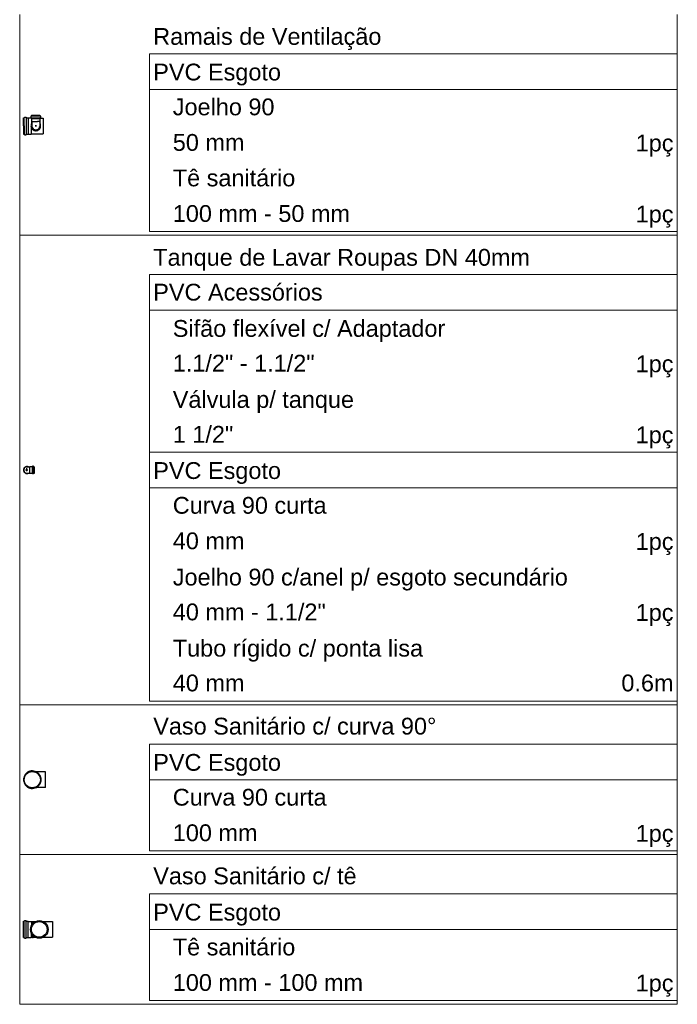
# Model space of a CAD drawing. Header units: millimetres. Extents: x 53 to 3943, y 29 to 3483.
# Tile 33 of 52: x 3934 to 3943, y 3436 to 3449. Entities that reach past the tile are written whole.
import ezdxf

# ---------------------------------------------------------------- set-up
doc = ezdxf.new("R2010")
doc.units = ezdxf.units.MM
doc.header["$MEASUREMENT"] = 0
doc.layers.get('0').update_dxf_attribs({"color": 5})
doc.layers.add('DI-Tabelas', color=7, linetype='Continuous', lineweight=5)
doc.layers.add('Simbolos', color=5, linetype='Continuous')
doc.layers.add('Simbolos_int', color=2, linetype='Continuous')
doc.styles.add('Arial', font='arial.ttf')

msp = doc.modelspace()

# ---------------------------------------------------------------- linework, layer by layer
at = {"color": 7}
for p, q in [((3934.36, 3447.443), (3934.36, 3447.549)), ((3934.37, 3447.443), (3934.37, 3447.549)), ((3934.396, 3447.551), (3934.396, 3447.336)), ((3934.422, 3447.549), (3934.422, 3447.337)), ((3934.458, 3447.571), (3934.458, 3447.554)), ((3934.46, 3447.573), (3934.466, 3447.575)), ((3934.46, 3447.552), (3934.465, 3447.551)), ((3934.466, 3447.545), (3934.466, 3447.474)), ((3934.467, 3447.585), (3934.576, 3447.585)), ((3934.467, 3447.585), (3934.467, 3447.577)), ((3934.467, 3447.575), (3934.576, 3447.575)), ((3934.467, 3447.551), (3934.576, 3447.551)), ((3934.467, 3447.549), (3934.467, 3447.54)), ((3934.467, 3447.54), (3934.576, 3447.54)), ((3934.467, 3447.54), (3934.467, 3447.506)), ((3934.467, 3447.506), (3934.471, 3447.502)), ((3934.471, 3447.502), (3934.545, 3447.502)), ((3934.471, 3447.502), (3934.471, 3447.437)), ((3934.572, 3447.502), (3934.545, 3447.502)), ((3934.576, 3447.506), (3934.572, 3447.502)), ((3934.572, 3447.502), (3934.572, 3447.437)), ((3934.576, 3447.585), (3934.576, 3447.577)), ((3934.576, 3447.549), (3934.576, 3447.54)), ((3934.576, 3447.54), (3934.576, 3447.506)), ((3934.584, 3447.573), (3934.578, 3447.575)), ((3934.584, 3447.552), (3934.578, 3447.551)), ((3934.585, 3447.571), (3934.585, 3447.554)), ((3934.616, 3447.544), (3934.616, 3447.341)), ((3934.36, 3447.443), (3934.36, 3447.336)), ((3934.37, 3447.443), (3934.37, 3447.336)), ((3934.466, 3447.341), (3934.466, 3447.412)), ((3934.514, 3447.443), (3934.53, 3447.443)), ((3934.522, 3447.451), (3934.522, 3447.435)), ((3934.522, 3447.443), (3934.522, 3447.451))]:
    msp.add_line(p, q, dxfattribs=at)
for points in [[(3934.46, 3447.573), (3934.459, 3447.573), (3934.459, 3447.573), (3934.459, 3447.573), (3934.459, 3447.573), (3934.459, 3447.572), (3934.458, 3447.572), (3934.458, 3447.572), (3934.458, 3447.572), (3934.458, 3447.571)], [(3934.458, 3447.554), (3934.458, 3447.553), (3934.458, 3447.553), (3934.458, 3447.553), (3934.459, 3447.553), (3934.459, 3447.552), (3934.459, 3447.552), (3934.459, 3447.552), (3934.46, 3447.552), (3934.46, 3447.552)], [(3934.467, 3447.549), (3934.467, 3447.55), (3934.467, 3447.55), (3934.467, 3447.55), (3934.467, 3447.551), (3934.466, 3447.551), (3934.466, 3447.551), (3934.466, 3447.551), (3934.466, 3447.551), (3934.465, 3447.551)], [(3934.466, 3447.575), (3934.466, 3447.575), (3934.466, 3447.575), (3934.466, 3447.575), (3934.467, 3447.575), (3934.467, 3447.576), (3934.467, 3447.576), (3934.467, 3447.576), (3934.467, 3447.576), (3934.467, 3447.577)], [(3934.576, 3447.577), (3934.576, 3447.576), (3934.577, 3447.576), (3934.577, 3447.576), (3934.577, 3447.576), (3934.577, 3447.575), (3934.577, 3447.575), (3934.577, 3447.575), (3934.578, 3447.575), (3934.578, 3447.575)], [(3934.578, 3447.551), (3934.578, 3447.551), (3934.578, 3447.551), (3934.577, 3447.551), (3934.577, 3447.551), (3934.577, 3447.551), (3934.577, 3447.55), (3934.577, 3447.55), (3934.576, 3447.55), (3934.576, 3447.549)], [(3934.585, 3447.571), (3934.585, 3447.572), (3934.585, 3447.572), (3934.585, 3447.572), (3934.585, 3447.572), (3934.585, 3447.573), (3934.585, 3447.573), (3934.584, 3447.573), (3934.584, 3447.573), (3934.584, 3447.573)], [(3934.584, 3447.552), (3934.584, 3447.552), (3934.584, 3447.552), (3934.584, 3447.552), (3934.585, 3447.552), (3934.585, 3447.553), (3934.585, 3447.553), (3934.585, 3447.553), (3934.585, 3447.553), (3934.585, 3447.554)], [(3934.471, 3447.482), (3934.465, 3447.473), (3934.461, 3447.463), (3934.459, 3447.453), (3934.458, 3447.443), (3934.459, 3447.432), (3934.462, 3447.422), (3934.466, 3447.413), (3934.472, 3447.404), (3934.479, 3447.396), (3934.487, 3447.39), (3934.496, 3447.385), (3934.506, 3447.382), (3934.517, 3447.38), (3934.527, 3447.38), (3934.537, 3447.382), (3934.547, 3447.385), (3934.556, 3447.39), (3934.565, 3447.396), (3934.572, 3447.404), (3934.578, 3447.413), (3934.582, 3447.422), (3934.584, 3447.432), (3934.585, 3447.443), (3934.585, 3447.453), (3934.582, 3447.463), (3934.578, 3447.473), (3934.572, 3447.482)], [(3934.471, 3447.437), (3934.473, 3447.429), (3934.476, 3447.421), (3934.48, 3447.414), (3934.485, 3447.408), (3934.491, 3447.402), (3934.498, 3447.398), (3934.506, 3447.395), (3934.514, 3447.393), (3934.522, 3447.392), (3934.53, 3447.393), (3934.538, 3447.395), (3934.545, 3447.398), (3934.552, 3447.402), (3934.559, 3447.408), (3934.564, 3447.414), (3934.568, 3447.421), (3934.571, 3447.429), (3934.572, 3447.437)]]:
    msp.add_lwpolyline(points, dxfattribs=at)
at = {"layer": 'DI-Tabelas'}
for p, q in [((3934.31, 3446.011), (3934.31, 3448.902)), ((3942.927, 3448.902), (3942.927, 3446.011)), ((3942.927, 3448.387), (3936.01, 3448.387)), ((3936.01, 3447.922), (3936.01, 3448.387)), ((3942.927, 3448.387), (3942.927, 3447.922)), ((3942.927, 3447.922), (3936.01, 3447.922)), ((3936.01, 3447.456), (3936.01, 3447.922)), ((3942.927, 3447.922), (3942.927, 3447.456)), ((3936.01, 3446.991), (3936.01, 3447.456)), ((3942.927, 3447.456), (3942.927, 3446.991)), ((3936.01, 3446.526), (3936.01, 3446.991)), ((3942.927, 3446.991), (3942.927, 3446.526)), ((3936.01, 3446.061), (3936.01, 3446.526)), ((3942.927, 3446.526), (3942.927, 3446.061)), ((3935.96, 3446.011), (3934.31, 3446.011)), ((3934.31, 3439.863), (3934.31, 3446.011)), ((3942.927, 3446.011), (3935.96, 3446.011)), ((3942.236, 3446.061), (3936.01, 3446.061)), ((3942.927, 3446.061), (3942.236, 3446.061)), ((3942.927, 3446.011), (3942.927, 3439.863)), ((3942.927, 3445.496), (3936.01, 3445.496)), ((3936.01, 3445.03), (3936.01, 3445.496)), ((3942.927, 3445.496), (3942.927, 3445.03)), ((3942.927, 3445.03), (3936.01, 3445.03)), ((3936.01, 3444.565), (3936.01, 3445.03)), ((3942.927, 3445.03), (3942.927, 3444.565)), ((3936.01, 3444.1), (3936.01, 3444.565)), ((3942.927, 3444.565), (3942.927, 3444.1)), ((3936.01, 3443.635), (3936.01, 3444.1)), ((3942.927, 3444.1), (3942.927, 3443.635)), ((3936.01, 3443.17), (3936.01, 3443.635)), ((3942.927, 3443.635), (3942.927, 3443.17)), ((3940.746, 3443.17), (3936.01, 3443.17)), ((3936.01, 3442.704), (3936.01, 3443.17)), ((3942.927, 3443.17), (3940.746, 3443.17)), ((3942.927, 3443.17), (3942.927, 3442.704)), ((3942.927, 3442.704), (3936.01, 3442.704)), ((3936.01, 3442.239), (3936.01, 3442.704)), ((3942.927, 3442.704), (3942.927, 3442.239)), ((3936.01, 3441.774), (3936.01, 3442.239)), ((3942.927, 3442.239), (3942.927, 3441.774)), ((3936.01, 3441.309), (3936.01, 3441.774)), ((3942.927, 3441.774), (3942.927, 3441.309)), ((3936.01, 3440.844), (3936.01, 3441.309)), ((3942.927, 3441.309), (3942.927, 3440.844)), ((3936.01, 3440.378), (3936.01, 3440.844)), ((3942.927, 3440.844), (3942.927, 3440.378)), ((3936.01, 3439.913), (3936.01, 3440.378)), ((3942.927, 3440.378), (3942.927, 3439.913)), ((3940.746, 3439.913), (3936.01, 3439.913)), ((3942.927, 3439.913), (3940.746, 3439.913)), ((3935.96, 3439.863), (3934.31, 3439.863)), ((3934.31, 3437.902), (3934.31, 3439.863)), ((3942.927, 3439.863), (3935.96, 3439.863)), ((3942.927, 3439.863), (3942.927, 3437.902)), ((3942.927, 3439.348), (3936.01, 3439.348)), ((3936.01, 3438.883), (3936.01, 3439.348)), ((3942.927, 3439.348), (3942.927, 3438.883)), ((3942.927, 3438.883), (3936.01, 3438.883)), ((3936.01, 3438.418), (3936.01, 3438.883)), ((3942.927, 3438.883), (3942.927, 3438.418)), ((3936.01, 3437.952), (3936.01, 3438.418)), ((3942.927, 3438.418), (3942.927, 3437.952)), ((3935.96, 3437.902), (3934.31, 3437.902)), ((3934.31, 3435.942), (3934.31, 3437.902)), ((3942.927, 3437.902), (3935.96, 3437.902)), ((3941.307, 3437.952), (3936.01, 3437.952)), ((3942.927, 3437.952), (3941.307, 3437.952)), ((3942.927, 3437.902), (3942.927, 3435.942)), ((3942.927, 3437.387), (3936.01, 3437.387)), ((3936.01, 3436.922), (3936.01, 3437.387)), ((3942.927, 3437.387), (3942.927, 3436.922)), ((3942.927, 3436.922), (3936.01, 3436.922)), ((3936.01, 3436.457), (3936.01, 3436.922)), ((3942.927, 3436.922), (3942.927, 3436.457)), ((3936.01, 3435.992), (3936.01, 3436.457)), ((3942.927, 3436.457), (3942.927, 3435.992)), ((3935.96, 3435.942), (3934.31, 3435.942)), ((3942.927, 3435.942), (3935.96, 3435.942)), ((3942.236, 3435.992), (3936.01, 3435.992)), ((3942.927, 3435.992), (3942.236, 3435.992))]:
    msp.add_line(p, q, dxfattribs=at)
at = {"layer": 'Simbolos', "color": 7}
for p, q in [((3934.36, 3447.549), (3934.369, 3447.549)), ((3934.372, 3447.557), (3934.371, 3447.551)), ((3934.374, 3447.558), (3934.393, 3447.558)), ((3934.395, 3447.556), (3934.396, 3447.551)), ((3934.398, 3447.549), (3934.422, 3447.549)), ((3934.422, 3447.549), (3934.462, 3447.549)), ((3934.422, 3447.549), (3934.422, 3447.549)), ((3934.462, 3447.549), (3934.466, 3447.545)), ((3934.466, 3447.544), (3934.467, 3447.544)), ((3934.576, 3447.544), (3934.616, 3447.544)), ((3934.36, 3447.336), (3934.369, 3447.336)), ((3934.372, 3447.329), (3934.371, 3447.335)), ((3934.374, 3447.328), (3934.393, 3447.328)), ((3934.395, 3447.329), (3934.396, 3447.335)), ((3934.398, 3447.336), (3934.422, 3447.336)), ((3934.422, 3447.337), (3934.462, 3447.337)), ((3934.422, 3447.336), (3934.422, 3447.337)), ((3934.462, 3447.337), (3934.466, 3447.341)), ((3934.466, 3447.341), (3934.616, 3447.341)), ((3934.405, 3442.978), (3934.425, 3442.978)), ((3934.405, 3442.896), (3934.425, 3442.896)), ((3934.425, 3442.978), (3934.444, 3442.978)), ((3934.425, 3442.896), (3934.444, 3442.896)), ((3934.446, 3442.981), (3934.444, 3442.978)), ((3934.446, 3442.893), (3934.444, 3442.896)), ((3934.475, 3442.981), (3934.446, 3442.981)), ((3934.475, 3442.893), (3934.446, 3442.893)), ((3934.477, 3442.985), (3934.477, 3442.983)), ((3934.477, 3442.889), (3934.477, 3442.891)), ((3934.489, 3442.987), (3934.479, 3442.987)), ((3934.489, 3442.887), (3934.479, 3442.887)), ((3934.491, 3442.986), (3934.491, 3442.983)), ((3934.491, 3442.888), (3934.491, 3442.892)), ((3934.499, 3442.981), (3934.493, 3442.981)), ((3934.499, 3442.893), (3934.493, 3442.893)), ((3934.499, 3442.981), (3934.499, 3442.893)), ((3934.65, 3438.984), (3934.53, 3438.984)), ((3934.65, 3438.781), (3934.53, 3438.781)), ((3934.36, 3436.816), (3934.36, 3437.029)), ((3934.36, 3437.029), (3934.369, 3437.029)), ((3934.372, 3437.036), (3934.371, 3437.03)), ((3934.374, 3437.037), (3934.393, 3437.037)), ((3934.395, 3437.036), (3934.396, 3437.03)), ((3934.398, 3437.029), (3934.422, 3437.029)), ((3934.422, 3437.029), (3934.422, 3437.028)), ((3934.422, 3437.028), (3934.462, 3437.028)), ((3934.462, 3437.028), (3934.466, 3437.024)), ((3934.466, 3437.024), (3934.479, 3437.024)), ((3934.479, 3437.027), (3934.485, 3437.027)), ((3934.479, 3437.024), (3934.479, 3437.027)), ((3934.485, 3437.024), (3934.485, 3437.027)), ((3934.485, 3437.024), (3934.512, 3437.024)), ((3934.621, 3437.024), (3934.742, 3437.024)), ((3934.36, 3436.816), (3934.369, 3436.816)), ((3934.372, 3436.808), (3934.371, 3436.814)), ((3934.374, 3436.807), (3934.393, 3436.807)), ((3934.395, 3436.809), (3934.396, 3436.814)), ((3934.398, 3436.816), (3934.422, 3436.816)), ((3934.422, 3436.816), (3934.462, 3436.816)), ((3934.422, 3436.816), (3934.422, 3436.816)), ((3934.462, 3436.816), (3934.466, 3436.82)), ((3934.466, 3436.82), (3934.479, 3436.82)), ((3934.479, 3436.82), (3934.479, 3436.817)), ((3934.479, 3436.817), (3934.485, 3436.817)), ((3934.485, 3436.82), (3934.512, 3436.82)), ((3934.485, 3436.82), (3934.485, 3436.817)), ((3934.621, 3436.82), (3934.742, 3436.82))]:
    msp.add_line(p, q, dxfattribs=at)
for points in [[(3934.369, 3447.549), (3934.369, 3447.55), (3934.369, 3447.55), (3934.37, 3447.55), (3934.37, 3447.55), (3934.37, 3447.55), (3934.37, 3447.55), (3934.371, 3447.55), (3934.371, 3447.551), (3934.371, 3447.551)], [(3934.374, 3447.558), (3934.374, 3447.558), (3934.374, 3447.558), (3934.373, 3447.558), (3934.373, 3447.558), (3934.373, 3447.558), (3934.373, 3447.558), (3934.373, 3447.557), (3934.372, 3447.557), (3934.372, 3447.557)], [(3934.395, 3447.556), (3934.395, 3447.557), (3934.395, 3447.557), (3934.395, 3447.557), (3934.395, 3447.558), (3934.394, 3447.558), (3934.394, 3447.558), (3934.394, 3447.558), (3934.394, 3447.558), (3934.393, 3447.558)], [(3934.396, 3447.551), (3934.396, 3447.551), (3934.396, 3447.551), (3934.396, 3447.55), (3934.396, 3447.55), (3934.396, 3447.55), (3934.397, 3447.55), (3934.397, 3447.55), (3934.397, 3447.55), (3934.398, 3447.549)], [(3934.371, 3447.335), (3934.371, 3447.335), (3934.371, 3447.335), (3934.37, 3447.336), (3934.37, 3447.336), (3934.37, 3447.336), (3934.37, 3447.336), (3934.369, 3447.336), (3934.369, 3447.336), (3934.369, 3447.336)], [(3934.372, 3447.329), (3934.372, 3447.329), (3934.373, 3447.328), (3934.373, 3447.328), (3934.373, 3447.328), (3934.373, 3447.328), (3934.373, 3447.328), (3934.374, 3447.328), (3934.374, 3447.328), (3934.374, 3447.328)], [(3934.393, 3447.328), (3934.394, 3447.328), (3934.394, 3447.328), (3934.394, 3447.328), (3934.394, 3447.328), (3934.395, 3447.328), (3934.395, 3447.328), (3934.395, 3447.329), (3934.395, 3447.329), (3934.395, 3447.329)], [(3934.398, 3447.336), (3934.397, 3447.336), (3934.397, 3447.336), (3934.397, 3447.336), (3934.396, 3447.336), (3934.396, 3447.336), (3934.396, 3447.335), (3934.396, 3447.335), (3934.396, 3447.335), (3934.396, 3447.335)], [(3934.405, 3442.978), (3934.398, 3442.978), (3934.391, 3442.976), (3934.385, 3442.973), (3934.379, 3442.969), (3934.374, 3442.964), (3934.37, 3442.958), (3934.367, 3442.951), (3934.365, 3442.944), (3934.364, 3442.937), (3934.365, 3442.93), (3934.367, 3442.923), (3934.37, 3442.917), (3934.374, 3442.911), (3934.379, 3442.906), (3934.385, 3442.901), (3934.391, 3442.898), (3934.398, 3442.897), (3934.405, 3442.896)], [(3934.475, 3442.981), (3934.475, 3442.981), (3934.475, 3442.981), (3934.476, 3442.981), (3934.476, 3442.982), (3934.476, 3442.982), (3934.476, 3442.982), (3934.477, 3442.982), (3934.477, 3442.983), (3934.477, 3442.983)], [(3934.477, 3442.891), (3934.477, 3442.891), (3934.477, 3442.892), (3934.476, 3442.892), (3934.476, 3442.892), (3934.476, 3442.893), (3934.476, 3442.893), (3934.475, 3442.893), (3934.475, 3442.893), (3934.475, 3442.893)], [(3934.479, 3442.987), (3934.479, 3442.987), (3934.478, 3442.987), (3934.478, 3442.987), (3934.478, 3442.987), (3934.478, 3442.987), (3934.477, 3442.986), (3934.477, 3442.986), (3934.477, 3442.986), (3934.477, 3442.985)], [(3934.477, 3442.889), (3934.477, 3442.888), (3934.477, 3442.888), (3934.477, 3442.888), (3934.478, 3442.888), (3934.478, 3442.887), (3934.478, 3442.887), (3934.478, 3442.887), (3934.479, 3442.887), (3934.479, 3442.887)], [(3934.491, 3442.986), (3934.49, 3442.986), (3934.49, 3442.986), (3934.49, 3442.986), (3934.49, 3442.987), (3934.49, 3442.987), (3934.489, 3442.987), (3934.489, 3442.987), (3934.489, 3442.987), (3934.489, 3442.987)], [(3934.489, 3442.887), (3934.489, 3442.887), (3934.489, 3442.887), (3934.489, 3442.887), (3934.49, 3442.887), (3934.49, 3442.888), (3934.49, 3442.888), (3934.49, 3442.888), (3934.49, 3442.888), (3934.491, 3442.888)], [(3934.491, 3442.983), (3934.491, 3442.982), (3934.492, 3442.982), (3934.492, 3442.982), (3934.492, 3442.982), (3934.492, 3442.982), (3934.492, 3442.981), (3934.493, 3442.981), (3934.493, 3442.981), (3934.493, 3442.981)], [(3934.493, 3442.893), (3934.493, 3442.893), (3934.493, 3442.893), (3934.492, 3442.893), (3934.492, 3442.893), (3934.492, 3442.892), (3934.492, 3442.892), (3934.492, 3442.892), (3934.491, 3442.892), (3934.491, 3442.892)], [(3934.53, 3438.984), (3934.514, 3438.992), (3934.497, 3438.996), (3934.479, 3438.998), (3934.462, 3438.997), (3934.444, 3438.994), (3934.428, 3438.988), (3934.412, 3438.98), (3934.398, 3438.969), (3934.386, 3438.956), (3934.376, 3438.942), (3934.368, 3438.926), (3934.363, 3438.909), (3934.36, 3438.892), (3934.36, 3438.874), (3934.363, 3438.857), (3934.368, 3438.84), (3934.376, 3438.824), (3934.386, 3438.81), (3934.398, 3438.797), (3934.412, 3438.786), (3934.428, 3438.778), (3934.444, 3438.772), (3934.462, 3438.768), (3934.479, 3438.768), (3934.497, 3438.77), (3934.514, 3438.774), (3934.53, 3438.781)], [(3934.53, 3438.781), (3934.542, 3438.789), (3934.552, 3438.797), (3934.562, 3438.807), (3934.57, 3438.818), (3934.578, 3438.83), (3934.583, 3438.842), (3934.587, 3438.856), (3934.59, 3438.869), (3934.591, 3438.883), (3934.59, 3438.897), (3934.587, 3438.91), (3934.583, 3438.923), (3934.578, 3438.936), (3934.57, 3438.948), (3934.562, 3438.959), (3934.552, 3438.969), (3934.542, 3438.977), (3934.53, 3438.984)], [(3934.369, 3437.029), (3934.369, 3437.029), (3934.369, 3437.029), (3934.37, 3437.029), (3934.37, 3437.029), (3934.37, 3437.029), (3934.37, 3437.029), (3934.371, 3437.03), (3934.371, 3437.03), (3934.371, 3437.03)], [(3934.374, 3437.037), (3934.374, 3437.037), (3934.374, 3437.037), (3934.373, 3437.037), (3934.373, 3437.037), (3934.373, 3437.037), (3934.373, 3437.037), (3934.373, 3437.036), (3934.372, 3437.036), (3934.372, 3437.036)], [(3934.395, 3437.036), (3934.395, 3437.036), (3934.395, 3437.036), (3934.395, 3437.036), (3934.395, 3437.037), (3934.394, 3437.037), (3934.394, 3437.037), (3934.394, 3437.037), (3934.394, 3437.037), (3934.393, 3437.037)], [(3934.396, 3437.03), (3934.396, 3437.03), (3934.396, 3437.03), (3934.396, 3437.029), (3934.396, 3437.029), (3934.396, 3437.029), (3934.397, 3437.029), (3934.397, 3437.029), (3934.397, 3437.029), (3934.398, 3437.029)], [(3934.371, 3436.814), (3934.371, 3436.814), (3934.371, 3436.815), (3934.37, 3436.815), (3934.37, 3436.815), (3934.37, 3436.815), (3934.37, 3436.815), (3934.369, 3436.816), (3934.369, 3436.816), (3934.369, 3436.816)], [(3934.372, 3436.808), (3934.372, 3436.808), (3934.373, 3436.808), (3934.373, 3436.808), (3934.373, 3436.807), (3934.373, 3436.807), (3934.373, 3436.807), (3934.374, 3436.807), (3934.374, 3436.807), (3934.374, 3436.807)], [(3934.393, 3436.807), (3934.394, 3436.807), (3934.394, 3436.807), (3934.394, 3436.807), (3934.394, 3436.807), (3934.395, 3436.807), (3934.395, 3436.808), (3934.395, 3436.808), (3934.395, 3436.808), (3934.395, 3436.809)], [(3934.398, 3436.816), (3934.397, 3436.816), (3934.397, 3436.815), (3934.397, 3436.815), (3934.396, 3436.815), (3934.396, 3436.815), (3934.396, 3436.815), (3934.396, 3436.814), (3934.396, 3436.814), (3934.396, 3436.814)]]:
    msp.add_lwpolyline(points, dxfattribs=at)
msp.add_circle((3934.567, 3436.922), 0.115, dxfattribs=at)
at = {"layer": 'Simbolos_int', "color": 7}
for p, q in [((3934.419, 3442.937), (3934.388, 3442.937)), ((3934.405, 3442.924), (3934.405, 3442.961)), ((3934.444, 3442.896), (3934.444, 3442.978)), ((3934.477, 3442.893), (3934.477, 3442.981)), ((3934.492, 3442.893), (3934.492, 3442.981)), ((3934.65, 3438.781), (3934.65, 3438.984)), ((3934.37, 3436.816), (3934.37, 3437.029)), ((3934.396, 3436.816), (3934.396, 3437.029)), ((3934.422, 3436.816), (3934.422, 3437.028)), ((3934.466, 3437.024), (3934.466, 3436.978)), ((3934.479, 3437.024), (3934.479, 3436.996)), ((3934.485, 3437.024), (3934.485, 3437.003)), ((3934.742, 3437.024), (3934.742, 3436.82)), ((3934.466, 3436.82), (3934.466, 3436.866)), ((3934.479, 3436.82), (3934.479, 3436.848)), ((3934.485, 3436.82), (3934.485, 3436.841))]:
    msp.add_line(p, q, dxfattribs=at)
msp.add_lwpolyline([(3934.425, 3442.978), (3934.419, 3442.981), (3934.412, 3442.982), (3934.405, 3442.983), (3934.398, 3442.982), (3934.392, 3442.981), (3934.386, 3442.978), (3934.38, 3442.975), (3934.374, 3442.97), (3934.37, 3442.965), (3934.366, 3442.96), (3934.363, 3442.954), (3934.361, 3442.947), (3934.36, 3442.94), (3934.36, 3442.934), (3934.361, 3442.927), (3934.363, 3442.92), (3934.366, 3442.914), (3934.37, 3442.909), (3934.374, 3442.904), (3934.38, 3442.899), (3934.386, 3442.896), (3934.392, 3442.894), (3934.398, 3442.892), (3934.405, 3442.891), (3934.412, 3442.892), (3934.419, 3442.893), (3934.425, 3442.896)], dxfattribs=at)
for centre, radius in [((3934.475, 3438.883), 0.106), ((3934.567, 3436.922), 0.102)]:
    msp.add_circle(centre, radius, dxfattribs=at)

# ---------------------------------------------------------------- texts
at = {"layer": 'DI-Tabelas', "char_height": 0.22, "line_spacing_factor": 0.6, "style": 'Arial'}
for s, insert, width, attachment_point in [('Ramais de Ventilação', (3936.06, 3448.437), 5.83652, 7), ('PVC Esgoto', (3936.06, 3447.972), 3.26836, 7), ('   Joelho 90', (3936.06, 3447.579), 3.10225, 7), ('   50 mm', (3936.06, 3447.114), 2.33379, 7), ('1pç', (3942.877, 3447.041), 0.96738, 9), ('   Tê sanitário', (3936.06, 3446.649), 3.63486, 7), ('   100 mm - 50 mm', (3936.06, 3446.183), 5.03437, 7), ('1pç', (3942.877, 3446.111), 0.96738, 9), ('Tanque de Lavar Roupas DN 40mm', (3936.06, 3445.546), 9.63838, 7), ('PVC Acessórios', (3936.06, 3445.153), 4.33477, 7), ('   Sifão flexível c/ Adaptador', (3936.06, 3444.615), 7.4707, 7), ('   1.1/2" - 1.1/2"', (3936.06, 3444.223), 4.12822, 7), ('1pç', (3942.877, 3444.15), 0.96738, 9), ('   Válvula p/ tanque', (3936.06, 3443.685), 5.13691, 7), ('   1 1/2"', (3936.06, 3443.292), 2.04756, 7), ('1pç', (3942.877, 3443.22), 0.96738, 9), ('PVC Esgoto', (3936.06, 3442.754), 3.26836, 7), ('   Curva 90 curta', (3936.06, 3442.362), 4.43525, 7), ('   40 mm', (3936.06, 3441.897), 2.33379, 7), ('1pç', (3942.877, 3441.824), 0.96738, 9), ('   Joelho 90 c/anel p/ esgoto secundário', (3936.06, 3441.359), 10.60723, 7), ('   40 mm - 1.1/2"', (3936.06, 3440.966), 4.41445, 7), ('1pç', (3942.877, 3440.894), 0.96738, 9), ('   Tubo rígido c/ ponta lisa', (3936.06, 3440.428), 6.90381, 7), ('   40 mm', (3936.06, 3440.036), 2.33379, 7), ('0.6m', (3942.877, 3440.036), 1.33389, 9), ('Vaso Sanitário c/ curva 90%%d', (3936.06, 3439.471), 7.22285, 7), ('PVC Esgoto', (3936.06, 3438.933), 3.26836, 7), ('   Curva 90 curta', (3936.06, 3438.54), 4.43525, 7), ('   100 mm', (3936.06, 3438.075), 2.66748, 7), ('1pç', (3942.877, 3438.002), 0.96738, 9), ('Vaso Sanitário c/ tê', (3936.06, 3437.51), 5.20283, 7), ('PVC Esgoto', (3936.06, 3436.972), 3.26836, 7), ('   Tê sanitário', (3936.06, 3436.579), 3.63486, 7), ('   100 mm - 100 mm', (3936.06, 3436.114), 5.36807, 7), ('1pç', (3942.877, 3436.042), 0.96738, 9)]:
    msp.add_mtext(s, dxfattribs=dict(at, insert=insert, width=width, attachment_point=attachment_point))

doc.saveas('drawing.dxf')
